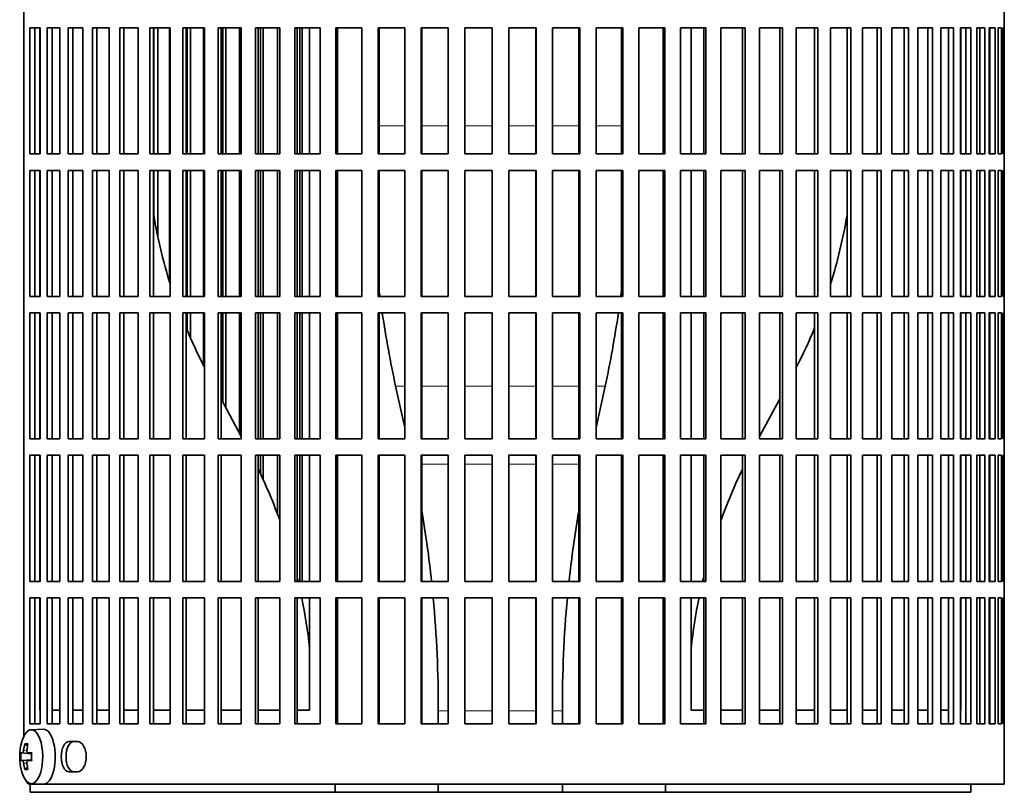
# Model space of a CAD drawing. Header units: millimetres. Extents: x 150 to 747, y -659 to 1200.
# Tile 9 of 13: x 497 to 677, y 188 to 329. Entities that reach past the tile are written whole.
import ezdxf

# ---------------------------------------------------------------- set-up
doc = ezdxf.new("R2010")
doc.units = ezdxf.units.MM
for name, color, linetype in [('M5X8_UNI7687', 7, 'Continuous'), ('VSI134_FILTRO_A', 7, 'Continuous'), ('VSI134_FILTRO_B', 7, 'Continuous'), ('VSI134_SUPPORTO_', 7, 'Continuous')]:
    doc.layers.add(name, color=color, linetype=linetype)

# ---------------------------------------------------------------- blocks, each defined once
blk = doc.blocks.new('SE3')
at = {"layer": 'M5X8_UNI7687', "color": 7, "linetype": 'Continuous', "lineweight": 35}
for p, q in [((501.12, 199.68), (498.86, 199.61)), ((497.69, 197.02), (498.2, 196.63)), ((496.99, 195.38), (498.96, 195.23)), ((498.3, 195.39), (498.97, 195.33)), ((496.99, 193.99), (498.96, 194.13)), ((497.69, 192.35), (498.2, 192.74)), ((498.97, 194.04), (498.3, 193.97)), ((498.86, 189.75), (501.12, 189.68))]:
    blk.add_line(p, q, dxfattribs=at)
at = {"layer": 'M5X8_UNI7687', "color": 4, "linetype": 'Continuous', "lineweight": 9}
for p, q in [((498.96, 195.24), (497.29, 195.39)), ((497.5, 195.89), (498.1, 195.84)), ((498.31, 195.39), (498.97, 195.33)), ((497.29, 193.97), (498.96, 194.13)), ((498.1, 193.53), (497.5, 193.48)), ((498.97, 194.04), (498.31, 193.97))]:
    blk.add_line(p, q, dxfattribs=at)
at = {"layer": 'M5X8_UNI7687', "color": 7, "linetype": 'Continuous', "lineweight": 35}
for centre, radius, start, end in [((506.77, 194.68), 10, 163.7273, 196.2727), ((506.39, 194.68), 9.42, 175.7871, 184.2129)]:
    blk.add_arc(centre, radius, start, end, dxfattribs=at)
for centre, major_axis, ratio, start_param, end_param in [((498.89, 194.68), (0, 4.93), 0.422618, 0, 0.966337), ((498.89, 194.68), (0, 4.93), 0.422618, 2.175256, 6.283185), ((501.15, 194.68), (0, -5), 0.422618, 0, 3.154553), ((506.82, 194.68), (0, 10), 0.939693, 1.335108, 1.449667), ((504.77, 191.62), (-7.75, 5.06), 0.247104, -0.4365, -0.286808), ((506.69, 194.68), (0, 10), 0.866025, 1.335108, 1.449667), ((506.76, 194.53), (-9.97, 0.79), 0.036834, -0.313745, -0.199185), ((506.76, 194.53), (-9.97, 0.79), 0.036834, -0.670562, -0.556003), ((503.47, 194.68), (0, 9.26), 0.488139, 1.49595, 1.645642), ((506.76, 194.84), (-9.97, -0.79), 0.036834, 0.199185, 0.313745), ((506.82, 194.68), (0, -10), 0.939693, 4.833518, 4.948078), ((504.77, 197.75), (-7.75, -5.06), 0.247104, 0.286808, 0.4365), ((506.69, 194.68), (0, -10), 0.866025, 4.833518, 4.948078), ((506.76, 194.84), (-9.97, -0.79), 0.036834, 0.556003, 0.670562)]:
    blk.add_ellipse(centre, major_axis=major_axis, ratio=ratio, start_param=start_param, end_param=end_param, dxfattribs=at)
for points in [[(497.29, 195.39), (497.29, 195.39), (497.3, 195.4), (497.32, 195.4), (497.33, 195.42), (497.35, 195.43), (497.36, 195.45), (497.38, 195.48), (497.4, 195.51), (497.41, 195.54), (497.43, 195.58), (497.44, 195.62), (497.45, 195.66), (497.46, 195.7), (497.47, 195.75), (497.48, 195.79), (497.49, 195.84), (497.49, 195.87), (497.5, 195.89)], [(498.1, 195.89), (498.09, 195.87), (498.09, 195.84), (498.09, 195.79), (498.09, 195.75), (498.1, 195.7), (498.1, 195.66), (498.11, 195.62), (498.12, 195.58), (498.14, 195.54), (498.15, 195.51), (498.17, 195.48), (498.19, 195.45), (498.21, 195.43), (498.23, 195.42), (498.26, 195.4), (498.28, 195.4), (498.3, 195.39), (498.31, 195.39)], [(497.5, 193.48), (497.49, 193.49), (497.49, 193.53), (497.48, 193.57), (497.47, 193.62), (497.46, 193.66), (497.45, 193.71), (497.44, 193.75), (497.43, 193.79), (497.41, 193.83), (497.4, 193.86), (497.38, 193.89), (497.36, 193.91), (497.35, 193.93), (497.33, 193.95), (497.32, 193.96), (497.3, 193.97), (497.29, 193.97), (497.29, 193.97)], [(498.31, 193.97), (498.3, 193.97), (498.28, 193.97), (498.26, 193.96), (498.23, 193.95), (498.21, 193.93), (498.19, 193.91), (498.17, 193.89), (498.15, 193.86), (498.14, 193.83), (498.12, 193.79), (498.11, 193.75), (498.1, 193.71), (498.1, 193.66), (498.09, 193.62), (498.09, 193.57), (498.09, 193.53), (498.09, 193.49), (498.1, 193.48)]]:
    blk.add_open_spline(points, degree=3, dxfattribs=at)
at = {"layer": 'VSI134_FILTRO_A', "color": 7, "linetype": 'Continuous', "lineweight": 35}
for p, q in [((676.53, 189.68), (676.53, 390.68)), ((497.54, 381.91), (497.54, 198.46)), ((498.61, 327.68), (498.61, 304.68)), ((500.52, 327.68), (498.61, 327.68)), ((499.53, 327.68), (499.53, 304.68)), ((500.52, 327.68), (500.52, 304.68)), ((501.8, 327.68), (501.8, 304.68)), ((504.11, 327.68), (501.8, 327.68)), ((502.69, 327.68), (502.69, 304.68)), ((504.11, 327.68), (504.11, 304.68)), ((505.62, 327.68), (505.62, 304.68)), ((508.31, 327.68), (505.62, 327.68)), ((506.47, 327.68), (506.47, 304.68)), ((508.31, 327.68), (508.31, 304.68)), ((510.05, 327.68), (510.05, 304.68)), ((513.09, 327.68), (510.05, 327.68)), ((510.84, 327.68), (510.84, 304.68)), ((513.09, 327.68), (513.09, 304.68)), ((515.04, 327.68), (515.04, 304.68)), ((518.42, 327.68), (515.04, 327.68)), ((515.78, 327.68), (515.78, 304.68)), ((518.42, 327.68), (518.42, 304.68)), ((520.56, 327.68), (520.56, 304.68)), ((524.24, 327.68), (520.56, 327.68)), ((521.23, 327.68), (521.23, 304.68)), ((524.24, 327.68), (524.24, 304.68)), ((526.56, 327.68), (526.56, 304.68)), ((530.53, 327.68), (526.56, 327.68)), ((527.17, 327.68), (527.17, 304.68)), ((530.53, 327.68), (530.53, 304.68)), ((533.01, 327.68), (533.01, 304.68)), ((537.23, 327.68), (533.01, 327.68)), ((533.55, 327.68), (533.55, 304.68)), ((537.23, 327.68), (537.23, 304.68)), ((539.85, 327.68), (539.85, 304.68)), ((544.28, 327.68), (539.85, 327.68)), ((540.31, 327.68), (540.31, 304.68)), ((544.28, 327.68), (544.28, 304.68)), ((547.03, 327.68), (547.03, 304.68)), ((551.65, 327.68), (547.03, 327.68)), ((547.41, 327.68), (547.41, 304.68)), ((551.65, 327.68), (551.65, 304.68)), ((554.49, 327.68), (554.49, 304.68)), ((559.26, 327.68), (554.49, 327.68)), ((554.79, 327.68), (554.79, 304.68)), ((559.26, 327.68), (559.26, 304.68)), ((562.19, 327.68), (562.19, 304.68)), ((567.07, 327.68), (562.19, 327.68)), ((562.4, 327.68), (562.4, 304.68)), ((567.07, 327.68), (567.07, 304.68)), ((570.05, 327.68), (570.05, 304.68)), ((575.01, 327.68), (570.05, 327.68)), ((570.18, 327.68), (570.18, 304.68)), ((575.01, 327.68), (575.01, 304.68)), ((578.02, 327.68), (578.02, 304.68)), ((583.02, 327.68), (578.02, 327.68)), ((578.07, 327.68), (578.07, 304.68)), ((583.02, 327.68), (583.02, 304.68)), ((586.05, 327.68), (586.05, 304.68)), ((591.04, 327.68), (586.05, 327.68)), ((591, 327.68), (591, 304.68)), ((591.04, 327.68), (591.04, 304.68)), ((594.06, 327.68), (594.06, 304.68)), ((599.01, 327.68), (594.06, 327.68)), ((598.88, 327.68), (598.88, 304.68)), ((599.01, 327.68), (599.01, 304.68)), ((602, 327.68), (602, 304.68)), ((606.88, 327.68), (602, 327.68)), ((606.66, 327.68), (606.66, 304.68)), ((606.88, 327.68), (606.88, 304.68)), ((609.8, 327.68), (609.8, 304.68)), ((614.57, 327.68), (609.8, 327.68)), ((614.27, 327.68), (614.27, 304.68)), ((614.57, 327.68), (614.57, 304.68)), ((617.42, 327.68), (617.42, 304.68)), ((622.04, 327.68), (617.42, 327.68)), ((621.65, 327.68), (621.65, 304.68)), ((622.04, 327.68), (622.04, 304.68)), ((624.78, 327.68), (624.78, 304.68)), ((629.21, 327.68), (624.78, 327.68)), ((628.75, 327.68), (628.75, 304.68)), ((629.21, 327.68), (629.21, 304.68)), ((631.84, 327.68), (631.84, 304.68)), ((636.05, 327.68), (631.84, 327.68)), ((635.52, 327.68), (635.52, 304.68)), ((636.05, 327.68), (636.05, 304.68)), ((638.53, 327.68), (638.53, 304.68)), ((642.5, 327.68), (638.53, 327.68)), ((641.89, 327.68), (641.89, 304.68)), ((642.5, 327.68), (642.5, 304.68)), ((644.82, 327.68), (644.82, 304.68)), ((648.51, 327.68), (644.82, 327.68)), ((647.83, 327.68), (647.83, 304.68)), ((648.51, 327.68), (648.51, 304.68)), ((654.02, 327.68), (650.65, 327.68)), ((650.65, 327.68), (650.65, 304.68)), ((653.29, 327.68), (653.29, 304.68)), ((654.02, 327.68), (654.02, 304.68)), ((659.02, 327.68), (655.97, 327.68)), ((655.97, 327.68), (655.97, 304.68)), ((658.22, 327.68), (658.22, 304.68)), ((659.02, 327.68), (659.02, 304.68)), ((663.44, 327.68), (660.75, 327.68)), ((660.75, 327.68), (660.75, 304.68)), ((662.59, 327.68), (662.59, 304.68)), ((663.44, 327.68), (663.44, 304.68)), ((667.26, 327.68), (664.95, 327.68)), ((664.95, 327.68), (664.95, 304.68)), ((666.37, 327.68), (666.37, 304.68)), ((667.26, 327.68), (667.26, 304.68)), ((670.45, 327.68), (668.54, 327.68)), ((668.54, 327.68), (668.54, 304.68)), ((669.53, 327.68), (669.53, 304.68)), ((670.45, 327.68), (670.45, 304.68)), ((672.99, 327.68), (671.49, 327.68)), ((671.49, 327.68), (671.49, 304.68)), ((672.04, 327.68), (672.04, 304.68)), ((672.99, 327.68), (672.99, 304.68)), ((674.86, 327.68), (673.78, 327.68)), ((673.78, 327.68), (673.78, 304.68)), ((673.88, 327.68), (673.88, 304.68)), ((674.86, 327.68), (674.86, 304.68)), ((676.04, 327.68), (675.38, 327.68)), ((675.38, 327.68), (675.38, 304.68)), ((676.04, 327.68), (676.04, 304.68)), ((676.52, 327.68), (676.3, 327.68)), ((676.3, 327.68), (676.3, 304.68)), ((676.52, 327.68), (676.52, 304.68)), ((500.52, 304.68), (498.61, 304.68)), ((504.11, 304.68), (501.8, 304.68)), ((508.31, 304.68), (505.62, 304.68)), ((513.09, 304.68), (510.05, 304.68)), ((518.42, 304.68), (515.04, 304.68)), ((524.24, 304.68), (520.56, 304.68)), ((530.53, 304.68), (526.56, 304.68)), ((537.23, 304.68), (533.01, 304.68)), ((544.28, 304.68), (539.85, 304.68)), ((551.65, 304.68), (547.03, 304.68)), ((559.26, 304.68), (554.49, 304.68)), ((567.07, 304.68), (562.19, 304.68)), ((575.01, 304.68), (570.05, 304.68)), ((583.02, 304.68), (578.02, 304.68)), ((591.04, 304.68), (586.05, 304.68)), ((599.01, 304.68), (594.06, 304.68)), ((606.88, 304.68), (602, 304.68)), ((614.57, 304.68), (609.8, 304.68)), ((622.04, 304.68), (617.42, 304.68)), ((629.21, 304.68), (624.78, 304.68)), ((636.05, 304.68), (631.84, 304.68)), ((642.5, 304.68), (638.53, 304.68)), ((648.51, 304.68), (644.82, 304.68)), ((654.02, 304.68), (650.65, 304.68)), ((659.02, 304.68), (655.97, 304.68)), ((663.44, 304.68), (660.75, 304.68)), ((667.26, 304.68), (664.95, 304.68)), ((670.45, 304.68), (668.54, 304.68)), ((672.99, 304.68), (671.49, 304.68)), ((674.86, 304.68), (673.78, 304.68)), ((676.04, 304.68), (675.38, 304.68)), ((676.52, 304.68), (676.3, 304.68)), ((498.61, 301.68), (498.61, 278.68)), ((500.52, 301.68), (498.61, 301.68)), ((499.53, 301.68), (499.53, 278.68)), ((500.52, 301.68), (500.52, 278.68)), ((501.8, 301.68), (501.8, 278.68)), ((504.11, 301.68), (501.8, 301.68)), ((502.69, 301.68), (502.69, 278.68)), ((504.11, 301.68), (504.11, 278.68)), ((505.62, 301.68), (505.62, 278.68)), ((508.31, 301.68), (505.62, 301.68)), ((506.47, 301.68), (506.47, 278.68)), ((508.31, 301.68), (508.31, 278.68)), ((510.05, 301.68), (510.05, 278.68)), ((513.09, 301.68), (510.05, 301.68)), ((510.84, 301.68), (510.84, 278.68)), ((513.09, 301.68), (513.09, 278.68)), ((515.04, 301.68), (515.04, 278.68)), ((518.42, 301.68), (515.04, 301.68)), ((515.78, 301.68), (515.78, 278.68)), ((518.42, 301.68), (518.42, 278.68)), ((520.56, 301.68), (520.56, 278.68)), ((524.24, 301.68), (520.56, 301.68)), ((521.23, 301.68), (521.23, 278.68)), ((524.24, 301.68), (524.24, 278.68)), ((526.56, 301.68), (526.56, 278.68)), ((530.53, 301.68), (526.56, 301.68)), ((527.17, 301.68), (527.17, 278.68)), ((530.53, 301.68), (530.53, 278.68)), ((533.01, 301.68), (533.01, 278.68)), ((537.23, 301.68), (533.01, 301.68)), ((533.55, 301.68), (533.55, 278.68)), ((537.23, 301.68), (537.23, 278.68)), ((539.85, 301.68), (539.85, 278.68)), ((544.28, 301.68), (539.85, 301.68)), ((540.31, 301.68), (540.31, 278.68)), ((544.28, 301.68), (544.28, 278.68)), ((547.03, 301.68), (547.03, 278.68)), ((551.65, 301.68), (547.03, 301.68)), ((547.41, 301.68), (547.41, 278.68)), ((551.65, 301.68), (551.65, 278.68)), ((554.49, 301.68), (554.49, 278.68)), ((559.26, 301.68), (554.49, 301.68)), ((554.79, 301.68), (554.79, 278.68)), ((559.26, 301.68), (559.26, 278.68)), ((562.19, 301.68), (562.19, 278.68)), ((567.07, 301.68), (562.19, 301.68)), ((562.4, 301.68), (562.4, 278.68)), ((567.07, 301.68), (567.07, 278.68)), ((570.05, 301.68), (570.05, 278.68)), ((575.01, 301.68), (570.05, 301.68)), ((570.18, 301.68), (570.18, 278.68)), ((575.01, 301.68), (575.01, 278.68)), ((578.02, 301.68), (578.02, 278.68)), ((583.02, 301.68), (578.02, 301.68)), ((578.07, 301.68), (578.07, 278.68)), ((583.02, 301.68), (583.02, 278.68)), ((586.05, 301.68), (586.05, 278.68)), ((591.04, 301.68), (586.05, 301.68)), ((591, 301.68), (591, 278.68)), ((591.04, 301.68), (591.04, 278.68)), ((594.06, 301.68), (594.06, 278.68)), ((599.01, 301.68), (594.06, 301.68)), ((598.88, 301.68), (598.88, 278.68)), ((599.01, 301.68), (599.01, 278.68)), ((602, 301.68), (602, 278.68)), ((606.88, 301.68), (602, 301.68)), ((606.66, 301.68), (606.66, 278.68)), ((606.88, 301.68), (606.88, 278.68)), ((609.8, 301.68), (609.8, 278.68)), ((614.57, 301.68), (609.8, 301.68)), ((614.27, 301.68), (614.27, 278.68)), ((614.57, 301.68), (614.57, 278.68)), ((617.42, 301.68), (617.42, 278.68)), ((622.04, 301.68), (617.42, 301.68)), ((621.65, 301.68), (621.65, 278.68)), ((622.04, 301.68), (622.04, 278.68)), ((624.78, 301.68), (624.78, 278.68)), ((629.21, 301.68), (624.78, 301.68)), ((628.75, 301.68), (628.75, 278.68)), ((629.21, 301.68), (629.21, 278.68)), ((631.84, 301.68), (631.84, 278.68)), ((636.05, 301.68), (631.84, 301.68)), ((635.52, 301.68), (635.52, 278.68)), ((636.05, 301.68), (636.05, 278.68)), ((638.53, 301.68), (638.53, 278.68)), ((642.5, 301.68), (638.53, 301.68)), ((641.89, 301.68), (641.89, 278.68)), ((642.5, 301.68), (642.5, 278.68)), ((644.82, 301.68), (644.82, 278.68)), ((648.51, 301.68), (644.82, 301.68)), ((647.83, 301.68), (647.83, 278.68)), ((648.51, 301.68), (648.51, 278.68)), ((654.02, 301.68), (650.65, 301.68)), ((650.65, 301.68), (650.65, 278.68)), ((653.29, 301.68), (653.29, 278.68)), ((654.02, 301.68), (654.02, 278.68)), ((659.02, 301.68), (655.97, 301.68)), ((655.97, 301.68), (655.97, 278.68)), ((658.22, 301.68), (658.22, 278.68)), ((659.02, 301.68), (659.02, 278.68)), ((663.44, 301.68), (660.75, 301.68)), ((660.75, 301.68), (660.75, 278.68)), ((662.59, 301.68), (662.59, 278.68)), ((663.44, 301.68), (663.44, 278.68)), ((667.26, 301.68), (664.95, 301.68)), ((664.95, 301.68), (664.95, 278.68)), ((666.37, 301.68), (666.37, 278.68)), ((667.26, 301.68), (667.26, 278.68)), ((670.45, 301.68), (668.54, 301.68)), ((668.54, 301.68), (668.54, 278.68)), ((669.53, 301.68), (669.53, 278.68)), ((670.45, 301.68), (670.45, 278.68)), ((672.99, 301.68), (671.49, 301.68)), ((671.49, 301.68), (671.49, 278.68)), ((672.04, 301.68), (672.04, 278.68)), ((672.99, 301.68), (672.99, 278.68)), ((674.86, 301.68), (673.78, 301.68)), ((673.78, 301.68), (673.78, 278.68)), ((673.88, 301.68), (673.88, 278.68)), ((674.86, 301.68), (674.86, 278.68)), ((676.04, 301.68), (675.38, 301.68)), ((675.38, 301.68), (675.38, 278.68)), ((676.04, 301.68), (676.04, 278.68)), ((676.52, 301.68), (676.3, 301.68)), ((676.3, 301.68), (676.3, 278.68)), ((676.52, 301.68), (676.52, 278.68)), ((500.52, 278.68), (498.61, 278.68)), ((504.11, 278.68), (501.8, 278.68)), ((508.31, 278.68), (505.62, 278.68)), ((513.09, 278.68), (510.05, 278.68)), ((518.42, 278.68), (515.04, 278.68)), ((524.24, 278.68), (520.56, 278.68)), ((530.53, 278.68), (526.56, 278.68)), ((537.23, 278.68), (533.01, 278.68)), ((544.28, 278.68), (539.85, 278.68)), ((551.65, 278.68), (547.03, 278.68)), ((559.26, 278.68), (554.49, 278.68)), ((567.07, 278.68), (562.19, 278.68)), ((575.01, 278.68), (570.05, 278.68)), ((583.02, 278.68), (578.02, 278.68)), ((591.04, 278.68), (586.05, 278.68)), ((599.01, 278.68), (594.06, 278.68)), ((606.88, 278.68), (602, 278.68)), ((614.57, 278.68), (609.8, 278.68)), ((622.04, 278.68), (617.42, 278.68)), ((629.21, 278.68), (624.78, 278.68)), ((636.05, 278.68), (631.84, 278.68)), ((642.5, 278.68), (638.53, 278.68)), ((648.51, 278.68), (644.82, 278.68)), ((654.02, 278.68), (650.65, 278.68)), ((659.02, 278.68), (655.97, 278.68)), ((663.44, 278.68), (660.75, 278.68)), ((667.26, 278.68), (664.95, 278.68)), ((670.45, 278.68), (668.54, 278.68)), ((672.99, 278.68), (671.49, 278.68)), ((674.86, 278.68), (673.78, 278.68)), ((676.04, 278.68), (675.38, 278.68)), ((676.52, 278.68), (676.3, 278.68)), ((498.61, 275.68), (498.61, 252.68)), ((500.52, 275.68), (498.61, 275.68)), ((499.53, 275.68), (499.53, 252.68)), ((500.52, 275.68), (500.52, 252.68)), ((501.8, 275.68), (501.8, 252.68)), ((504.11, 275.68), (501.8, 275.68)), ((502.69, 275.68), (502.69, 252.68)), ((504.11, 275.68), (504.11, 252.68)), ((505.62, 275.68), (505.62, 252.68)), ((508.31, 275.68), (505.62, 275.68)), ((506.47, 275.68), (506.47, 252.68)), ((508.31, 275.68), (508.31, 252.68)), ((510.05, 275.68), (510.05, 252.68)), ((513.09, 275.68), (510.05, 275.68)), ((510.84, 275.68), (510.84, 252.68)), ((513.09, 275.68), (513.09, 252.68)), ((515.04, 275.68), (515.04, 252.68)), ((518.42, 275.68), (515.04, 275.68)), ((515.78, 275.68), (515.78, 252.68)), ((518.42, 275.68), (518.42, 252.68)), ((520.56, 275.68), (520.56, 252.68)), ((524.24, 275.68), (520.56, 275.68)), ((521.23, 275.68), (521.23, 252.68)), ((524.24, 275.68), (524.24, 252.68)), ((526.56, 275.68), (526.56, 252.68)), ((530.53, 275.68), (526.56, 275.68)), ((527.17, 275.68), (527.17, 252.68)), ((530.53, 275.68), (530.53, 252.68)), ((533.01, 275.68), (533.01, 252.68)), ((537.23, 275.68), (533.01, 275.68)), ((533.55, 275.68), (533.55, 252.68)), ((537.23, 275.68), (537.23, 252.68)), ((539.85, 275.68), (539.85, 252.68)), ((544.28, 275.68), (539.85, 275.68)), ((540.31, 275.68), (540.31, 252.68)), ((544.28, 275.68), (544.28, 252.68)), ((547.03, 275.68), (547.03, 252.68)), ((551.65, 275.68), (547.03, 275.68)), ((547.41, 275.68), (547.41, 252.68)), ((551.65, 275.68), (551.65, 252.68)), ((554.49, 275.68), (554.49, 252.68)), ((559.26, 275.68), (554.49, 275.68)), ((554.79, 275.68), (554.79, 252.68)), ((559.26, 275.68), (559.26, 252.68)), ((562.19, 275.68), (562.19, 252.68)), ((567.07, 275.68), (562.19, 275.68)), ((562.4, 275.68), (562.4, 252.68)), ((567.07, 275.68), (567.07, 252.68)), ((570.05, 275.68), (570.05, 252.68)), ((575.01, 275.68), (570.05, 275.68)), ((570.18, 275.68), (570.18, 252.68)), ((575.01, 275.68), (575.01, 252.68)), ((578.02, 275.68), (578.02, 252.68)), ((583.02, 275.68), (578.02, 275.68)), ((578.07, 275.68), (578.07, 252.68)), ((583.02, 275.68), (583.02, 252.68)), ((586.05, 275.68), (586.05, 252.68)), ((591.04, 275.68), (586.05, 275.68)), ((591, 275.68), (591, 252.68)), ((591.04, 275.68), (591.04, 252.68)), ((594.06, 275.68), (594.06, 252.68)), ((599.01, 275.68), (594.06, 275.68)), ((598.88, 275.68), (598.88, 252.68)), ((599.01, 275.68), (599.01, 252.68)), ((602, 275.68), (602, 252.68)), ((606.88, 275.68), (602, 275.68)), ((606.66, 275.68), (606.66, 252.68)), ((606.88, 275.68), (606.88, 252.68)), ((609.8, 275.68), (609.8, 252.68)), ((614.57, 275.68), (609.8, 275.68)), ((614.27, 275.68), (614.27, 252.68)), ((614.57, 275.68), (614.57, 252.68)), ((617.42, 275.68), (617.42, 252.68)), ((622.04, 275.68), (617.42, 275.68)), ((621.65, 275.68), (621.65, 252.68)), ((622.04, 275.68), (622.04, 252.68)), ((624.78, 275.68), (624.78, 252.68)), ((629.21, 275.68), (624.78, 275.68)), ((628.75, 275.68), (628.75, 252.68)), ((629.21, 275.68), (629.21, 252.68)), ((631.84, 275.68), (631.84, 252.68)), ((636.05, 275.68), (631.84, 275.68)), ((635.52, 275.68), (635.52, 252.68)), ((636.05, 275.68), (636.05, 252.68)), ((638.53, 275.68), (638.53, 252.68)), ((642.5, 275.68), (638.53, 275.68)), ((641.89, 275.68), (641.89, 252.68)), ((642.5, 275.68), (642.5, 252.68)), ((644.82, 275.68), (644.82, 252.68)), ((648.51, 275.68), (644.82, 275.68)), ((647.83, 275.68), (647.83, 252.68)), ((648.51, 275.68), (648.51, 252.68)), ((654.02, 275.68), (650.65, 275.68)), ((650.65, 275.68), (650.65, 252.68)), ((653.29, 275.68), (653.29, 252.68)), ((654.02, 275.68), (654.02, 252.68)), ((659.02, 275.68), (655.97, 275.68)), ((655.97, 275.68), (655.97, 252.68)), ((658.22, 275.68), (658.22, 252.68)), ((659.02, 275.68), (659.02, 252.68)), ((663.44, 275.68), (660.75, 275.68)), ((660.75, 275.68), (660.75, 252.68)), ((662.59, 275.68), (662.59, 252.68)), ((663.44, 275.68), (663.44, 252.68)), ((667.26, 275.68), (664.95, 275.68)), ((664.95, 275.68), (664.95, 252.68)), ((666.37, 275.68), (666.37, 252.68)), ((667.26, 275.68), (667.26, 252.68)), ((670.45, 275.68), (668.54, 275.68)), ((668.54, 275.68), (668.54, 252.68)), ((669.53, 275.68), (669.53, 252.68)), ((670.45, 275.68), (670.45, 252.68)), ((672.99, 275.68), (671.49, 275.68)), ((671.49, 275.68), (671.49, 252.68)), ((672.04, 275.68), (672.04, 252.68)), ((672.99, 275.68), (672.99, 252.68)), ((674.86, 275.68), (673.78, 275.68)), ((673.78, 275.68), (673.78, 252.68)), ((673.88, 275.68), (673.88, 252.68)), ((674.86, 275.68), (674.86, 252.68)), ((676.04, 275.68), (675.38, 275.68)), ((675.38, 275.68), (675.38, 252.68)), ((676.04, 275.68), (676.04, 252.68)), ((676.52, 275.68), (676.3, 275.68)), ((676.3, 275.68), (676.3, 252.68)), ((676.52, 275.68), (676.52, 252.68)), ((500.52, 252.68), (498.61, 252.68)), ((504.11, 252.68), (501.8, 252.68)), ((508.31, 252.68), (505.62, 252.68)), ((513.09, 252.68), (510.05, 252.68)), ((518.42, 252.68), (515.04, 252.68)), ((524.24, 252.68), (520.56, 252.68)), ((530.53, 252.68), (526.56, 252.68)), ((537.23, 252.68), (533.01, 252.68)), ((544.28, 252.68), (539.85, 252.68)), ((551.65, 252.68), (547.03, 252.68)), ((559.26, 252.68), (554.49, 252.68)), ((567.07, 252.68), (562.19, 252.68)), ((575.01, 252.68), (570.05, 252.68)), ((583.02, 252.68), (578.02, 252.68)), ((591.04, 252.68), (586.05, 252.68)), ((599.01, 252.68), (594.06, 252.68)), ((606.88, 252.68), (602, 252.68)), ((614.57, 252.68), (609.8, 252.68)), ((622.04, 252.68), (617.42, 252.68)), ((629.21, 252.68), (624.78, 252.68)), ((636.05, 252.68), (631.84, 252.68)), ((642.5, 252.68), (638.53, 252.68)), ((648.51, 252.68), (644.82, 252.68)), ((654.02, 252.68), (650.65, 252.68)), ((659.02, 252.68), (655.97, 252.68)), ((663.44, 252.68), (660.75, 252.68)), ((667.26, 252.68), (664.95, 252.68)), ((670.45, 252.68), (668.54, 252.68)), ((672.99, 252.68), (671.49, 252.68)), ((674.86, 252.68), (673.78, 252.68)), ((676.04, 252.68), (675.38, 252.68)), ((676.52, 252.68), (676.3, 252.68)), ((498.61, 249.68), (498.61, 226.68)), ((500.52, 249.68), (498.61, 249.68)), ((499.53, 249.68), (499.53, 226.68)), ((500.52, 249.68), (500.52, 226.68)), ((501.8, 249.68), (501.8, 226.68)), ((504.11, 249.68), (501.8, 249.68)), ((502.69, 249.68), (502.69, 226.68)), ((504.11, 249.68), (504.11, 226.68)), ((505.62, 249.68), (505.62, 226.68)), ((508.31, 249.68), (505.62, 249.68)), ((506.47, 249.68), (506.47, 226.68)), ((508.31, 249.68), (508.31, 226.68)), ((510.05, 249.68), (510.05, 226.68)), ((513.09, 249.68), (510.05, 249.68)), ((510.84, 249.68), (510.84, 226.68)), ((513.09, 249.68), (513.09, 226.68)), ((515.04, 249.68), (515.04, 226.68)), ((518.42, 249.68), (515.04, 249.68)), ((515.78, 249.68), (515.78, 226.68)), ((518.42, 249.68), (518.42, 226.68)), ((520.56, 249.68), (520.56, 226.68)), ((524.24, 249.68), (520.56, 249.68)), ((521.23, 249.68), (521.23, 226.68)), ((524.24, 249.68), (524.24, 226.68)), ((526.56, 249.68), (526.56, 226.68)), ((530.53, 249.68), (526.56, 249.68)), ((527.17, 249.68), (527.17, 226.68)), ((530.53, 249.68), (530.53, 226.68)), ((533.01, 249.68), (533.01, 226.68)), ((537.23, 249.68), (533.01, 249.68)), ((533.55, 249.68), (533.55, 226.68)), ((537.23, 249.68), (537.23, 226.68)), ((539.85, 249.68), (539.85, 226.68)), ((544.28, 249.68), (539.85, 249.68)), ((540.31, 249.68), (540.31, 226.68)), ((544.28, 249.68), (544.28, 226.68)), ((547.03, 249.68), (547.03, 226.68)), ((551.65, 249.68), (547.03, 249.68)), ((547.41, 249.68), (547.41, 226.68)), ((551.65, 249.68), (551.65, 226.68)), ((554.49, 249.68), (554.49, 226.68)), ((559.26, 249.68), (554.49, 249.68)), ((554.79, 249.68), (554.79, 226.68)), ((559.26, 249.68), (559.26, 226.68)), ((562.19, 249.68), (562.19, 226.68)), ((567.07, 249.68), (562.19, 249.68)), ((562.4, 249.68), (562.4, 226.68)), ((567.07, 249.68), (567.07, 226.68)), ((570.05, 249.68), (570.05, 226.68)), ((575.01, 249.68), (570.05, 249.68)), ((570.18, 249.68), (570.18, 226.68)), ((575.01, 249.68), (575.01, 226.68)), ((578.02, 249.68), (578.02, 226.68)), ((583.02, 249.68), (578.02, 249.68)), ((578.07, 249.68), (578.07, 226.68)), ((583.02, 249.68), (583.02, 226.68)), ((586.05, 249.68), (586.05, 226.68)), ((591.04, 249.68), (586.05, 249.68)), ((591, 249.68), (591, 226.68)), ((591.04, 249.68), (591.04, 226.68)), ((594.06, 249.68), (594.06, 226.68)), ((599.01, 249.68), (594.06, 249.68)), ((598.88, 249.68), (598.88, 226.68)), ((599.01, 249.68), (599.01, 226.68)), ((602, 249.68), (602, 226.68)), ((606.88, 249.68), (602, 249.68)), ((606.66, 249.68), (606.66, 226.68)), ((606.88, 249.68), (606.88, 226.68)), ((609.8, 249.68), (609.8, 226.68)), ((614.57, 249.68), (609.8, 249.68)), ((614.27, 249.68), (614.27, 226.68)), ((614.57, 249.68), (614.57, 226.68)), ((617.42, 249.68), (617.42, 226.68)), ((622.04, 249.68), (617.42, 249.68)), ((621.65, 249.68), (621.65, 226.68)), ((622.04, 249.68), (622.04, 226.68)), ((624.78, 249.68), (624.78, 226.68)), ((629.21, 249.68), (624.78, 249.68)), ((628.75, 249.68), (628.75, 226.68)), ((629.21, 249.68), (629.21, 226.68)), ((631.84, 249.68), (631.84, 226.68)), ((636.05, 249.68), (631.84, 249.68)), ((635.52, 249.68), (635.52, 226.68)), ((636.05, 249.68), (636.05, 226.68)), ((638.53, 249.68), (638.53, 226.68)), ((642.5, 249.68), (638.53, 249.68)), ((641.89, 249.68), (641.89, 226.68)), ((642.5, 249.68), (642.5, 226.68)), ((644.82, 249.68), (644.82, 226.68)), ((648.51, 249.68), (644.82, 249.68)), ((647.83, 249.68), (647.83, 226.68)), ((648.51, 249.68), (648.51, 226.68)), ((654.02, 249.68), (650.65, 249.68)), ((650.65, 249.68), (650.65, 226.68)), ((653.29, 249.68), (653.29, 226.68)), ((654.02, 249.68), (654.02, 226.68)), ((659.02, 249.68), (655.97, 249.68)), ((655.97, 249.68), (655.97, 226.68)), ((658.22, 249.68), (658.22, 226.68)), ((659.02, 249.68), (659.02, 226.68)), ((663.44, 249.68), (660.75, 249.68)), ((660.75, 249.68), (660.75, 226.68)), ((662.59, 249.68), (662.59, 226.68)), ((663.44, 249.68), (663.44, 226.68)), ((667.26, 249.68), (664.95, 249.68)), ((664.95, 249.68), (664.95, 226.68)), ((666.37, 249.68), (666.37, 226.68)), ((667.26, 249.68), (667.26, 226.68)), ((670.45, 249.68), (668.54, 249.68)), ((668.54, 249.68), (668.54, 226.68)), ((669.53, 249.68), (669.53, 226.68)), ((670.45, 249.68), (670.45, 226.68)), ((672.99, 249.68), (671.49, 249.68)), ((671.49, 249.68), (671.49, 226.68)), ((672.04, 249.68), (672.04, 226.68)), ((672.99, 249.68), (672.99, 226.68)), ((674.86, 249.68), (673.78, 249.68)), ((673.78, 249.68), (673.78, 226.68)), ((673.88, 249.68), (673.88, 226.68)), ((674.86, 249.68), (674.86, 226.68)), ((676.04, 249.68), (675.38, 249.68)), ((675.38, 249.68), (675.38, 226.68)), ((676.04, 249.68), (676.04, 226.68)), ((676.52, 249.68), (676.3, 249.68)), ((676.3, 249.68), (676.3, 226.68)), ((676.52, 249.68), (676.52, 226.68)), ((500.52, 226.68), (498.61, 226.68)), ((504.11, 226.68), (501.8, 226.68)), ((508.31, 226.68), (505.62, 226.68)), ((513.09, 226.68), (510.05, 226.68)), ((518.42, 226.68), (515.04, 226.68)), ((524.24, 226.68), (520.56, 226.68)), ((530.53, 226.68), (526.56, 226.68)), ((537.23, 226.68), (533.01, 226.68)), ((544.28, 226.68), (539.85, 226.68)), ((551.65, 226.68), (547.03, 226.68)), ((559.26, 226.68), (554.49, 226.68)), ((567.07, 226.68), (562.19, 226.68)), ((575.01, 226.68), (570.05, 226.68)), ((583.02, 226.68), (578.02, 226.68)), ((591.04, 226.68), (586.05, 226.68)), ((599.01, 226.68), (594.06, 226.68)), ((606.88, 226.68), (602, 226.68)), ((614.57, 226.68), (609.8, 226.68)), ((622.04, 226.68), (617.42, 226.68)), ((629.21, 226.68), (624.78, 226.68)), ((636.05, 226.68), (631.84, 226.68)), ((642.5, 226.68), (638.53, 226.68)), ((648.51, 226.68), (644.82, 226.68)), ((654.02, 226.68), (650.65, 226.68)), ((659.02, 226.68), (655.97, 226.68)), ((663.44, 226.68), (660.75, 226.68)), ((667.26, 226.68), (664.95, 226.68)), ((670.45, 226.68), (668.54, 226.68)), ((672.99, 226.68), (671.49, 226.68)), ((674.86, 226.68), (673.78, 226.68)), ((676.04, 226.68), (675.38, 226.68)), ((676.52, 226.68), (676.3, 226.68)), ((498.61, 223.68), (498.61, 200.68)), ((500.52, 223.68), (498.61, 223.68)), ((499.53, 223.68), (499.53, 200.68)), ((500.52, 223.68), (500.52, 200.68)), ((501.8, 223.68), (501.8, 200.68)), ((504.11, 223.68), (501.8, 223.68)), ((502.69, 223.68), (502.69, 200.68)), ((504.11, 223.68), (504.11, 200.68)), ((505.62, 223.68), (505.62, 200.68)), ((508.31, 223.68), (505.62, 223.68)), ((506.47, 223.68), (506.47, 200.68)), ((508.31, 223.68), (508.31, 200.68)), ((510.05, 223.68), (510.05, 200.68)), ((513.09, 223.68), (510.05, 223.68)), ((510.84, 223.68), (510.84, 200.68)), ((513.09, 223.68), (513.09, 200.68)), ((515.04, 223.68), (515.04, 200.68)), ((518.42, 223.68), (515.04, 223.68)), ((515.78, 223.68), (515.78, 200.68)), ((518.42, 223.68), (518.42, 200.68)), ((520.56, 223.68), (520.56, 200.68)), ((524.24, 223.68), (520.56, 223.68)), ((521.23, 223.68), (521.23, 200.68)), ((524.24, 223.68), (524.24, 200.68)), ((526.56, 223.68), (526.56, 200.68)), ((530.53, 223.68), (526.56, 223.68)), ((527.17, 223.68), (527.17, 200.68)), ((530.53, 223.68), (530.53, 200.68)), ((533.01, 223.68), (533.01, 200.68)), ((537.23, 223.68), (533.01, 223.68)), ((533.55, 223.68), (533.55, 200.68)), ((537.23, 223.68), (537.23, 200.68)), ((539.85, 223.68), (539.85, 200.68)), ((544.28, 223.68), (539.85, 223.68)), ((540.31, 223.68), (540.31, 200.68)), ((544.28, 223.68), (544.28, 200.68)), ((547.03, 223.68), (547.03, 200.68)), ((551.65, 223.68), (547.03, 223.68)), ((547.41, 223.68), (547.41, 200.68)), ((551.65, 223.68), (551.65, 200.68)), ((554.49, 223.68), (554.49, 200.68)), ((559.26, 223.68), (554.49, 223.68)), ((554.79, 223.68), (554.79, 200.68)), ((559.26, 223.68), (559.26, 200.68)), ((562.19, 223.68), (562.19, 200.68)), ((567.07, 223.68), (562.19, 223.68)), ((562.4, 223.68), (562.4, 200.68)), ((567.07, 223.68), (567.07, 200.68)), ((570.05, 223.68), (570.05, 200.68)), ((575.01, 223.68), (570.05, 223.68)), ((570.18, 223.68), (570.18, 200.68)), ((575.01, 223.68), (575.01, 200.68)), ((578.02, 223.68), (578.02, 200.68)), ((583.02, 223.68), (578.02, 223.68)), ((578.07, 223.68), (578.07, 200.68)), ((583.02, 223.68), (583.02, 200.68)), ((586.05, 223.68), (586.05, 200.68)), ((591.04, 223.68), (586.05, 223.68)), ((591, 223.68), (591, 200.68)), ((591.04, 223.68), (591.04, 200.68)), ((594.06, 223.68), (594.06, 200.68)), ((599.01, 223.68), (594.06, 223.68)), ((598.88, 223.68), (598.88, 200.68)), ((599.01, 223.68), (599.01, 200.68)), ((602, 223.68), (602, 200.68)), ((606.88, 223.68), (602, 223.68)), ((606.66, 223.68), (606.66, 200.68)), ((606.88, 223.68), (606.88, 200.68)), ((609.8, 223.68), (609.8, 200.68)), ((614.57, 223.68), (609.8, 223.68)), ((614.27, 223.68), (614.27, 200.68)), ((614.57, 223.68), (614.57, 200.68)), ((617.42, 223.68), (617.42, 200.68)), ((622.04, 223.68), (617.42, 223.68)), ((621.65, 223.68), (621.65, 200.68)), ((622.04, 223.68), (622.04, 200.68)), ((624.78, 223.68), (624.78, 200.68)), ((629.21, 223.68), (624.78, 223.68)), ((628.75, 223.68), (628.75, 200.68)), ((629.21, 223.68), (629.21, 200.68)), ((631.84, 223.68), (631.84, 200.68)), ((636.05, 223.68), (631.84, 223.68)), ((635.52, 223.68), (635.52, 200.68)), ((636.05, 223.68), (636.05, 200.68)), ((638.53, 223.68), (638.53, 200.68)), ((642.5, 223.68), (638.53, 223.68)), ((641.89, 223.68), (641.89, 200.68)), ((642.5, 223.68), (642.5, 200.68)), ((644.82, 223.68), (644.82, 200.68)), ((648.51, 223.68), (644.82, 223.68)), ((647.83, 223.68), (647.83, 200.68)), ((648.51, 223.68), (648.51, 200.68)), ((654.02, 223.68), (650.65, 223.68)), ((650.65, 223.68), (650.65, 200.68)), ((653.29, 223.68), (653.29, 200.68)), ((654.02, 223.68), (654.02, 200.68)), ((659.02, 223.68), (655.97, 223.68)), ((655.97, 223.68), (655.97, 200.68)), ((658.22, 223.68), (658.22, 200.68)), ((659.02, 223.68), (659.02, 200.68)), ((663.44, 223.68), (660.75, 223.68)), ((660.75, 223.68), (660.75, 200.68)), ((662.59, 223.68), (662.59, 200.68)), ((663.44, 223.68), (663.44, 200.68)), ((667.26, 223.68), (664.95, 223.68)), ((664.95, 223.68), (664.95, 200.68)), ((666.37, 223.68), (666.37, 200.68)), ((667.26, 223.68), (667.26, 200.68)), ((670.45, 223.68), (668.54, 223.68)), ((668.54, 223.68), (668.54, 200.68)), ((669.53, 223.68), (669.53, 200.68)), ((670.45, 223.68), (670.45, 200.68)), ((672.99, 223.68), (671.49, 223.68)), ((671.49, 223.68), (671.49, 200.68)), ((672.04, 223.68), (672.04, 200.68)), ((672.99, 223.68), (672.99, 200.68)), ((674.86, 223.68), (673.78, 223.68)), ((673.78, 223.68), (673.78, 200.68)), ((673.88, 223.68), (673.88, 200.68)), ((674.86, 223.68), (674.86, 200.68)), ((676.04, 223.68), (675.38, 223.68)), ((675.38, 223.68), (675.38, 200.68)), ((676.04, 223.68), (676.04, 200.68)), ((676.52, 223.68), (676.3, 223.68)), ((676.3, 223.68), (676.3, 200.68)), ((676.52, 223.68), (676.52, 200.68)), ((500.52, 200.68), (498.61, 200.68)), ((504.11, 200.68), (501.8, 200.68)), ((508.31, 200.68), (505.62, 200.68)), ((513.09, 200.68), (510.05, 200.68)), ((518.42, 200.68), (515.04, 200.68)), ((524.24, 200.68), (520.56, 200.68)), ((530.53, 200.68), (526.56, 200.68)), ((537.23, 200.68), (533.01, 200.68)), ((544.28, 200.68), (539.85, 200.68)), ((551.65, 200.68), (547.03, 200.68)), ((559.26, 200.68), (554.49, 200.68)), ((567.07, 200.68), (562.19, 200.68)), ((575.01, 200.68), (570.05, 200.68)), ((583.02, 200.68), (578.02, 200.68)), ((591.04, 200.68), (586.05, 200.68)), ((599.01, 200.68), (594.06, 200.68)), ((606.88, 200.68), (602, 200.68)), ((614.57, 200.68), (609.8, 200.68)), ((622.04, 200.68), (617.42, 200.68)), ((629.21, 200.68), (624.78, 200.68)), ((636.05, 200.68), (631.84, 200.68)), ((642.5, 200.68), (638.53, 200.68)), ((648.51, 200.68), (644.82, 200.68)), ((654.02, 200.68), (650.65, 200.68)), ((659.02, 200.68), (655.97, 200.68)), ((663.44, 200.68), (660.75, 200.68)), ((667.26, 200.68), (664.95, 200.68)), ((670.45, 200.68), (668.54, 200.68)), ((672.99, 200.68), (671.49, 200.68)), ((674.86, 200.68), (673.78, 200.68)), ((676.04, 200.68), (675.38, 200.68)), ((676.52, 200.68), (676.3, 200.68)), ((507.37, 197.43), (505.76, 197.43)), ((505.76, 191.93), (507.37, 191.93)), ((676.53, 189.68), (498.57, 189.68))]:
    blk.add_line(p, q, dxfattribs=at)
for points, knots in [([(505.76, 197.43), (505.38, 197.43), (505.02, 197.14), (504.52, 196.12), (504.37, 195.4), (504.37, 193.97), (504.51, 193.25), (505.02, 192.23), (505.38, 191.93), (505.76, 191.93)], [0, 0, 0, 0, 0.25, 0.25, 0.5, 0.5, 0.75, 0.75, 1, 1, 1, 1]), ([(506.61, 191.93), (506.24, 191.93), (505.88, 192.23), (505.37, 193.25), (505.23, 193.96), (505.23, 195.4), (505.37, 196.11), (505.88, 197.14), (506.24, 197.43), (506.61, 197.43)], [0, 0, 0, 0, 0.25, 0.25, 0.5, 0.5, 0.75, 0.75, 1, 1, 1, 1]), ([(507.37, 197.43), (507.77, 197.43), (508.16, 197.14), (508.74, 196.12), (508.91, 195.4), (508.91, 193.97), (508.74, 193.25), (508.16, 192.23), (507.77, 191.93), (507.37, 191.93)], [0, 0, 0, 0, 0.25, 0.25, 0.5, 0.5, 0.75, 0.75, 1, 1, 1, 1]), ([(497.96, 190.25), (497.97, 190.23), (497.98, 190.21), (498.04, 190.08), (498.1, 189.99), (498.29, 189.76), (498.43, 189.68), (498.57, 189.68)], [0.6024772, 0.6024772, 0.6024772, 0.6024772, 0.625, 0.625, 0.75, 0.75, 1, 1, 1, 1])]:
    blk.add_open_spline(points, degree=3, knots=knots, dxfattribs=at)
at = {"layer": 'VSI134_FILTRO_B', "color": 7, "linetype": 'Continuous', "lineweight": 35}
for p, q in [((521.27, 327.68), (521.27, 304.68)), ((521.98, 327.68), (521.98, 304.68)), ((524.14, 327.68), (524.14, 304.68)), ((527.33, 327.68), (527.33, 304.68)), ((527.98, 327.68), (527.98, 304.68)), ((530.31, 327.68), (530.31, 304.68)), ((533.83, 327.68), (533.83, 304.68)), ((534.4, 327.68), (534.4, 304.68)), ((536.88, 327.68), (536.88, 304.68)), ((540.71, 327.68), (540.71, 304.68)), ((541.21, 327.68), (541.21, 304.68)), ((543.82, 327.68), (543.82, 304.68)), ((547.93, 327.68), (547.93, 304.68)), ((548.35, 327.68), (548.35, 304.68)), ((521.27, 301.68), (521.27, 293.29)), ((521.98, 301.68), (521.98, 289.62)), ((524.14, 301.68), (524.14, 281.28)), ((527.33, 301.68), (527.33, 278.68)), ((527.98, 301.68), (527.98, 278.68)), ((530.31, 301.68), (530.31, 278.68)), ((533.83, 301.68), (533.83, 278.68)), ((534.4, 301.68), (534.4, 278.68)), ((536.88, 301.68), (536.88, 278.68)), ((540.71, 301.68), (540.71, 278.68)), ((541.21, 301.68), (541.21, 278.68)), ((543.82, 301.68), (543.82, 278.68)), ((547.93, 301.68), (547.93, 278.68)), ((548.35, 301.68), (548.35, 278.68)), ((527.33, 275.68), (527.33, 272.51)), ((527.98, 275.68), (527.98, 271.02)), ((530.31, 275.68), (530.31, 266.12)), ((533.83, 275.68), (533.83, 259.49)), ((534.4, 275.68), (534.4, 258.41)), ((536.88, 275.68), (536.88, 253.77)), ((540.71, 275.68), (540.71, 252.68)), ((541.21, 275.68), (541.21, 252.68)), ((543.82, 275.68), (543.82, 252.68)), ((547.93, 275.68), (547.93, 252.68)), ((548.35, 275.68), (548.35, 252.68)), ((540.71, 249.68), (540.71, 246.34)), ((541.21, 249.68), (541.21, 245.27)), ((543.82, 249.68), (543.82, 239.02)), ((547.93, 249.68), (547.93, 226.68)), ((548.35, 249.68), (548.35, 226.68)), ((548.35, 223.68), (548.35, 223.21))]:
    blk.add_line(p, q, dxfattribs=at)
at = {"layer": 'VSI134_SUPPORTO_', "color": 7, "linetype": 'Continuous', "lineweight": 35}
for p, q in [((500.46, 327.68), (500.46, 304.68)), ((549.71, 304.68), (549.71, 327.68)), ((619.36, 304.68), (619.36, 327.68)), ((668.6, 327.68), (668.6, 304.68)), ((500.46, 301.68), (500.46, 278.68)), ((549.71, 278.68), (549.71, 301.68)), ((619.36, 278.68), (619.36, 301.68)), ((668.6, 301.68), (668.6, 278.68)), ((500.46, 275.68), (500.46, 252.68)), ((549.71, 252.68), (549.71, 275.68)), ((619.36, 252.68), (619.36, 275.68)), ((668.6, 275.68), (668.6, 252.68)), ((565.4, 262.3), (567.07, 254.77)), ((602, 254.77), (603.67, 262.3)), ((537.23, 253.12), (533.55, 260.02)), ((631.84, 253.12), (635.52, 260.02)), ((500.46, 249.68), (500.46, 226.68)), ((549.71, 226.68), (549.71, 249.68)), ((619.36, 226.68), (619.36, 249.68)), ((668.6, 249.68), (668.6, 226.68)), ((500.46, 223.68), (500.46, 203.18)), ((549.71, 203.18), (549.71, 223.68)), ((619.36, 203.18), (619.36, 223.68)), ((668.6, 223.68), (668.6, 203.18)), ((500.46, 203.18), (500.52, 203.18)), ((502.69, 203.18), (504.11, 203.18)), ((506.47, 203.18), (508.31, 203.18)), ((510.84, 203.18), (513.09, 203.18)), ((515.78, 203.18), (518.42, 203.18)), ((521.23, 203.18), (524.24, 203.18)), ((527.17, 203.18), (530.53, 203.18)), ((533.55, 203.18), (537.23, 203.18)), ((540.31, 203.18), (544.28, 203.18)), ((547.41, 203.18), (549.71, 203.18)), ((621.65, 203.18), (619.36, 203.18)), ((628.75, 203.18), (624.78, 203.18)), ((635.52, 203.18), (631.84, 203.18)), ((641.89, 203.18), (638.53, 203.18)), ((647.83, 203.18), (644.82, 203.18)), ((653.29, 203.18), (650.65, 203.18)), ((658.22, 203.18), (655.97, 203.18)), ((662.59, 203.18), (660.75, 203.18)), ((666.37, 203.18), (664.95, 203.18)), ((668.6, 203.18), (668.54, 203.18)), ((573.19, 203.07), (573.19, 200.68)), ((595.87, 200.68), (595.87, 203.07)), ((498.67, 189.68), (498.67, 188.18)), ((554.38, 188.18), (554.38, 189.68)), ((573.19, 189.68), (573.19, 188.18)), ((595.87, 188.18), (595.87, 189.68)), ((614.68, 189.68), (614.68, 188.18)), ((670.39, 188.18), (670.39, 189.68)), ((498.67, 188.18), (554.38, 188.18)), ((554.38, 188.18), (573.19, 188.18)), ((573.19, 188.18), (595.87, 188.18)), ((614.68, 188.18), (595.87, 188.18)), ((614.68, 188.18), (670.39, 188.18))]:
    blk.add_line(p, q, dxfattribs=at)
at = {"layer": 'VSI134_SUPPORTO_', "color": 4, "linetype": 'Continuous', "lineweight": 9}
for p, q in [((562.4, 309.8), (567.07, 309.8)), ((570.18, 309.8), (575.01, 309.8)), ((578.07, 309.8), (583.02, 309.8)), ((586.05, 309.8), (591, 309.8)), ((594.06, 309.8), (598.88, 309.8)), ((602, 309.8), (606.66, 309.8)), ((565.4, 262.3), (567.07, 262.3)), ((570.18, 262.3), (575.01, 262.3)), ((578.07, 262.3), (583.02, 262.3)), ((586.05, 262.3), (591, 262.3)), ((594.06, 262.3), (598.88, 262.3)), ((602, 262.3), (603.67, 262.3)), ((575.01, 248.07), (570.18, 248.07)), ((583.02, 248.07), (578.07, 248.07)), ((591, 248.07), (586.05, 248.07)), ((598.88, 248.07), (594.06, 248.07)), ((575.01, 203.07), (573.19, 203.07)), ((583.02, 203.07), (578.07, 203.07)), ((591, 203.07), (586.05, 203.07)), ((595.87, 203.07), (594.06, 203.07))]:
    blk.add_line(p, q, dxfattribs=at)
at = {"layer": 'VSI134_SUPPORTO_', "color": 7, "linetype": 'Continuous', "lineweight": 35}
for centre, radius, start, end in [((781.55, 308.52), 221.04, 187.4788, 187.7586), ((383.78, 308.9), 224.77, 352.268, 352.5742), ((781.55, 308.52), 221.04, 188.545, 192.0711), ((383.78, 308.9), 224.77, 348.0322, 351.4987), ((360.58, 203.88), 212.61, 6.157, 9.683), ((805.05, 204.24), 209.19, 170.229, 173.8367), ((360.58, 203.88), 212.61, 359.7799, 5.3483), ((805.05, 204.24), 209.19, 174.6622, 180.3206)]:
    blk.add_arc(centre, radius, start, end, dxfattribs=at)
for centre, major_axis, start_param, end_param in [((603.01, 309.8), (0, -90), 4.894359, 5.03854), ((566.05, 309.8), (0, -90), 1.244645, 1.388826), ((603.01, 309.8), (0, -90), 5.134895, 5.224562), ((566.05, 309.8), (0, -90), 1.058623, 1.14829), ((462.58, 203.07), (0, 95), 5.086295, 5.195316), ((706.48, 203.07), (0, 95), 1.08787, 1.196891), ((462.58, 203.07), (0, 95), -1.319579, -1.31136), ((706.48, 203.07), (0, 95), 1.31136, 1.319579), ((462.58, 203.07), (0, 95), 4.833287, 4.931134), ((706.48, 203.07), (0, 95), 1.352052, 1.449898)]:
    blk.add_ellipse(centre, major_axis=major_axis, ratio=0.92388, start_param=start_param, end_param=end_param, dxfattribs=at)

msp = doc.modelspace()

# ---------------------------------------------------------------- block references
msp.add_blockref('SE3', (0, 0))

doc.saveas('drawing.dxf')
